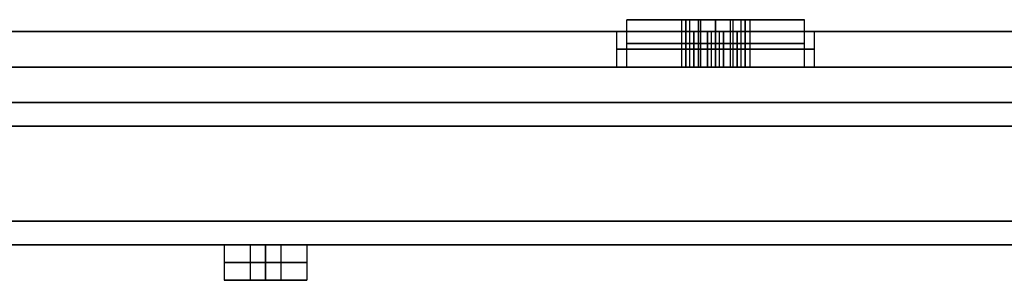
# Model space of a CAD drawing. Header units: centimetres. Extents: x -20 to 20, y -0.1 to 5.7.
# Tile 4 of 11: x -11.7 to -7.5, y -0.1 to 1. Entities that reach past the tile are written whole.
import ezdxf

# ---------------------------------------------------------------- set-up
doc = ezdxf.new("R2010")
doc.units = ezdxf.units.CM
doc.layers.add('Default', color=7, linetype='Continuous', true_color=0x000000)

msp = doc.modelspace()

# ---------------------------------------------------------------- linework, layer by layer
at = {"layer": 'Default'}
for p, q in [((-9.125, 0.75, 8.75), (-9.125, 0.95, 8.75)), ((-8.8943, 0.95, 8.75), (-9.125, 0.95, 8.75)), ((-9.125, 0.75, -8.75), (-9.125, 0.95, -8.75)), ((-8.875, 0.95, -8.75), (-9.125, 0.95, -8.75)), ((-9.125, 0.75, -2.9167), (-9.125, 0.95, -2.9167)), ((-8.875, 0.95, -2.9167), (-9.125, 0.95, -2.9167)), ((-9.125, 0.75, 2.9167), (-9.125, 0.95, 2.9167)), ((-8.875, 0.95, 2.9167), (-9.125, 0.95, 2.9167)), ((-8.875, 0.75, -8.75), (-8.875, 0.95, -8.75)), ((-8.875, 0.75, -2.9167), (-8.875, 0.95, -2.9167)), ((-8.875, 0.75, 2.9167), (-8.875, 0.95, 2.9167)), ((-8.8583, 0.9, 8.8125), (-8.8583, 0.95, 8.8125)), ((-8.8583, 0.9, 8.6875), (-8.8583, 0.95, 8.6875)), ((-8.8125, 0.75, -8.6417), (-8.8125, 0.95, -8.6417)), ((-8.8125, 0.75, -8.8583), (-8.8125, 0.95, -8.8583)), ((-8.8125, 0.75, -2.8084), (-8.8125, 0.95, -2.8084)), ((-8.8125, 0.75, -3.0249), (-8.8125, 0.95, -3.0249)), ((-8.8125, 0.75, 3.0249), (-8.8125, 0.95, 3.0249)), ((-8.8125, 0.75, 2.8084), (-8.8125, 0.95, 2.8084)), ((-8.75, 0.95, 9.125), (-8.75, 0.95, 8.875)), ((-8.75, 0.95, 8.625), (-8.75, 0.95, 8.375)), ((-8.75, 0.9, 8.625), (-8.75, 0.95, 8.625)), ((-8.75, 0.9, 8.875), (-8.75, 0.95, 8.875)), ((-8.75, 0.95, -8.375), (-8.75, 0.95, -8.6057)), ((-8.75, 0.95, -8.8943), (-8.75, 0.95, -9.125)), ((-8.75, 0.95, -2.5417), (-8.75, 0.95, -2.7723)), ((-8.75, 0.95, -3.061), (-8.75, 0.95, -3.2917)), ((-8.75, 0.95, 3.2917), (-8.75, 0.95, 3.061)), ((-8.75, 0.95, 2.7723), (-8.75, 0.95, 2.5417)), ((-8.6875, 0.75, -8.6417), (-8.6875, 0.95, -8.6417)), ((-8.6875, 0.75, -8.8583), (-8.6875, 0.95, -8.8583)), ((-8.6875, 0.75, -2.8084), (-8.6875, 0.95, -2.8084)), ((-8.6875, 0.75, -3.0249), (-8.6875, 0.95, -3.0249)), ((-8.6875, 0.75, 3.0249), (-8.6875, 0.95, 3.0249)), ((-8.6875, 0.75, 2.8084), (-8.6875, 0.95, 2.8084)), ((-8.6417, 0.9, 8.6875), (-8.6417, 0.95, 8.6875)), ((-8.6417, 0.9, 8.8125), (-8.6417, 0.95, 8.8125)), ((-8.375, 0.95, -8.75), (-8.625, 0.95, -8.75)), ((-8.625, 0.75, -8.75), (-8.625, 0.95, -8.75)), ((-8.375, 0.95, -2.9167), (-8.625, 0.95, -2.9167)), ((-8.625, 0.75, -2.9167), (-8.625, 0.95, -2.9167)), ((-8.375, 0.95, 2.9167), (-8.625, 0.95, 2.9167)), ((-8.625, 0.75, 2.9167), (-8.625, 0.95, 2.9167)), ((-8.375, 0.95, 8.75), (-8.6057, 0.95, 8.75)), ((-8.375, 0.75, 8.75), (-8.375, 0.95, 8.75)), ((-8.375, 0.75, -8.75), (-8.375, 0.95, -8.75)), ((-8.375, 0.75, -2.9167), (-8.375, 0.95, -2.9167)), ((-8.375, 0.75, 2.9167), (-8.375, 0.95, 2.9167)), ((-18.575, 0.9), (-1.6, 0.9)), ((-9.1675, 0.75, 8.75), (-9.1675, 0.9, 8.75)), ((-9.1675, 0.75, -8.75), (-9.1675, 0.9, -8.75)), ((-9.1675, 0.75, -2.9167), (-9.1675, 0.9, -2.9167)), ((-9.1675, 0.75, 2.9167), (-9.1675, 0.9, 2.9167)), ((-8.8583, 0.9, 8.6875), (-8.875, 0.9, 8.6875)), ((-8.8583, 0.9, 8.8125), (-8.875, 0.9, 8.8125)), ((-8.875, 0.75, 8.6972), (-8.875, 0.9, 8.6972)), ((-8.875, 0.75, 8.8028), (-8.875, 0.9, 8.8028)), ((-8.8583, 0.75, 8.6682), (-8.8583, 0.9, 8.6682)), ((-8.8583, 0.9, 8.6682), (-8.8583, 0.9, 8.6875)), ((-8.8583, 0.9, 8.8125), (-8.8583, 0.9, 8.8318)), ((-8.8583, 0.75, 8.8318), (-8.8583, 0.9, 8.8318)), ((-8.7667, 0.75, 8.6153), (-8.7667, 0.9, 8.6153)), ((-8.7333, 0.9, 8.6153), (-8.7667, 0.9, 8.6153)), ((-8.7333, 0.9, 8.8847), (-8.7667, 0.9, 8.8847)), ((-8.7667, 0.75, 8.8847), (-8.7667, 0.9, 8.8847)), ((-8.75, 0.9, 8.6057), (-8.75, 0.9, 8.625)), ((-8.75, 0.9, 8.875), (-8.75, 0.9, 8.8943)), ((-8.7333, 0.75, 8.6153), (-8.7333, 0.9, 8.6153)), ((-8.7333, 0.75, 8.8847), (-8.7333, 0.9, 8.8847)), ((-8.625, 0.9, 8.8125), (-8.6417, 0.9, 8.8125)), ((-8.6417, 0.9, 8.8125), (-8.6417, 0.9, 8.8318)), ((-8.625, 0.9, 8.6875), (-8.6417, 0.9, 8.6875)), ((-8.6417, 0.9, 8.6682), (-8.6417, 0.9, 8.6875)), ((-8.6417, 0.75, 8.6682), (-8.6417, 0.9, 8.6682)), ((-8.6417, 0.75, 8.8318), (-8.6417, 0.9, 8.8318)), ((-8.625, 0.75, 8.8028), (-8.625, 0.9, 8.8028)), ((-8.625, 0.75, 8.6972), (-8.625, 0.9, 8.6972)), ((-8.3325, 0.75, 8.75), (-8.3325, 0.9, 8.75)), ((-8.3325, 0.75, -8.75), (-8.3325, 0.9, -8.75)), ((-8.3325, 0.75, -2.9167), (-8.3325, 0.9, -2.9167)), ((-8.3325, 0.75, 2.9167), (-8.3325, 0.9, 2.9167)), ((-8.8943, 0.85, 8.75), (-8.875, 0.85, 8.7835)), ((-8.875, 0.85, 8.7165), (-8.8943, 0.85, 8.75)), ((-8.875, 0.85, -8.6778), (-8.75, 0.85, -8.6057)), ((-8.875, 0.85, -8.8222), (-8.875, 0.85, -8.6778)), ((-8.75, 0.85, -8.8943), (-8.875, 0.85, -8.8222)), ((-8.875, 0.85, -2.8445), (-8.75, 0.85, -2.7723)), ((-8.875, 0.85, -2.9888), (-8.875, 0.85, -2.8445)), ((-8.75, 0.85, -3.061), (-8.875, 0.85, -2.9888)), ((-8.875, 0.85, 2.9888), (-8.75, 0.85, 3.061)), ((-8.875, 0.85, 2.8445), (-8.875, 0.85, 2.9888)), ((-8.75, 0.85, 2.7723), (-8.875, 0.85, 2.8445)), ((-8.8415, 0.85, 8.8415), (-8.8222, 0.85, 8.875)), ((-8.8222, 0.85, 8.625), (-8.8415, 0.85, 8.6585)), ((-8.7835, 0.85, 8.625), (-8.8222, 0.85, 8.625)), ((-8.8222, 0.85, 8.875), (-8.7835, 0.85, 8.875)), ((-8.75, 0.85, -8.6057), (-8.625, 0.85, -8.6778)), ((-8.625, 0.85, -8.8222), (-8.75, 0.85, -8.8943)), ((-8.75, 0.85, -2.7723), (-8.625, 0.85, -2.8445)), ((-8.625, 0.85, -2.9888), (-8.75, 0.85, -3.061)), ((-8.75, 0.85, 3.061), (-8.625, 0.85, 2.9888)), ((-8.625, 0.85, 2.8445), (-8.75, 0.85, 2.7723)), ((-8.6778, 0.85, 8.625), (-8.7165, 0.85, 8.625)), ((-8.7165, 0.85, 8.875), (-8.6778, 0.85, 8.875)), ((-8.6585, 0.85, 8.6585), (-8.6778, 0.85, 8.625)), ((-8.6778, 0.85, 8.875), (-8.6585, 0.85, 8.8415)), ((-8.6057, 0.85, 8.75), (-8.625, 0.85, 8.7165)), ((-8.625, 0.85, 8.7835), (-8.6057, 0.85, 8.75)), ((-8.625, 0.85, -8.6778), (-8.625, 0.85, -8.8222)), ((-8.625, 0.85, -2.8445), (-8.625, 0.85, -2.9888)), ((-8.625, 0.85, 2.9888), (-8.625, 0.85, 2.8445)), ((-8.8415, 0.825, 8.6585), (-8.875, 0.825, 8.6778)), ((-8.875, 0.825, 8.8222), (-8.8415, 0.825, 8.8415)), ((-8.875, 0.825, 8.6778), (-8.875, 0.825, 8.7165)), ((-8.875, 0.825, 8.7835), (-8.875, 0.825, 8.8222)), ((-8.75, 0.825, 8.6057), (-8.7835, 0.825, 8.625)), ((-8.7835, 0.825, 8.875), (-8.75, 0.825, 8.8943)), ((-8.7165, 0.825, 8.625), (-8.75, 0.825, 8.6057)), ((-8.75, 0.825, 8.8943), (-8.7165, 0.825, 8.875)), ((-8.625, 0.825, 8.6778), (-8.6585, 0.825, 8.6585)), ((-8.6585, 0.825, 8.8415), (-8.625, 0.825, 8.8222)), ((-8.625, 0.825, 8.8222), (-8.625, 0.825, 8.7835)), ((-8.625, 0.825, 8.7165), (-8.625, 0.825, 8.6778)), ((19.83, 0.75, -19.83), (-19.83, 0.75, -19.83)), ((-19.83, 0.75, 19.83), (19.83, 0.75, 19.83)), ((19.75, 0.75, 19.75), (-19.75, 0.75, 19.75)), ((-19.75, 0.75, -19.75), (19.75, 0.75, -19.75)), ((-9.125, 0.75, 8.75), (-9.1675, 0.75, 8.75)), ((-9.125, 0.75, -8.75), (-9.1675, 0.75, -8.75)), ((-9.125, 0.75, -2.9167), (-9.1675, 0.75, -2.9167)), ((-9.125, 0.75, 2.9167), (-9.1675, 0.75, 2.9167)), ((-8.6057, 0.75, 8.75), (-8.8943, 0.75, 8.75)), ((-8.625, 0.75, -8.75), (-8.875, 0.75, -8.75)), ((-8.625, 0.75, -2.9167), (-8.875, 0.75, -2.9167)), ((-8.625, 0.75, 2.9167), (-8.875, 0.75, 2.9167)), ((-8.75, 0.75, 9.1675), (-8.75, 0.75, 9.125)), ((-8.75, 0.75, 8.375), (-8.75, 0.75, 8.3325)), ((-8.75, 0.75, 8.8943), (-8.75, 0.75, 8.6057)), ((-8.75, 0.75, -8.3325), (-8.75, 0.75, -8.375)), ((-8.75, 0.75, -9.125), (-8.75, 0.75, -9.1675)), ((-8.75, 0.75, -8.6057), (-8.75, 0.75, -8.8943)), ((-8.75, 0.75, -2.4992), (-8.75, 0.75, -2.5417)), ((-8.75, 0.75, -3.2917), (-8.75, 0.75, -3.3342)), ((-8.75, 0.75, -2.7723), (-8.75, 0.75, -3.061)), ((-8.75, 0.75, 3.3342), (-8.75, 0.75, 3.2917)), ((-8.75, 0.75, 2.5417), (-8.75, 0.75, 2.4992)), ((-8.75, 0.75, 3.061), (-8.75, 0.75, 2.7723)), ((-8.3325, 0.75, 8.75), (-8.375, 0.75, 8.75)), ((-8.3325, 0.75, -8.75), (-8.375, 0.75, -8.75)), ((-8.3325, 0.75, -2.9167), (-8.375, 0.75, -2.9167)), ((-8.3325, 0.75, 2.9167), (-8.375, 0.75, 2.9167)), ((-19.9, 0.5, 20), (19.9, 0.5, 20)), ((19.9, 0.5, -20), (-19.9, 0.5, -20)), ((-14.025, 0), (-10.825, 0)), ((-10.825, 0, 17.75), (-10.825, -0.15, 17.75)), ((-10.825, 0, 14.2), (-10.825, -0.15, 14.2)), ((-10.825, 0, 10.65), (-10.825, -0.15, 10.65)), ((-10.825, 0, 7.1), (-10.825, -0.15, 7.1)), ((-10.825, 0, 3.55), (-10.825, -0.15, 3.55)), ((-10.825, 0), (-10.825, -0.15)), ((-10.825, 0, -3.55), (-10.825, -0.15, -3.55)), ((-10.825, 0, -7.1), (-10.825, -0.15, -7.1)), ((-10.825, 0, -10.65), (-10.825, -0.15, -10.65)), ((-10.825, 0, -14.2), (-10.825, -0.15, -14.2)), ((-10.825, 0, -17.75), (-10.825, -0.15, -17.75)), ((-10.715, 0, 17.75), (-10.585, 0, 17.75)), ((-10.715, 0, 14.2), (-10.585, 0, 14.2)), ((-10.715, 0, 10.65), (-10.585, 0, 10.65)), ((-10.715, 0, 7.1), (-10.585, 0, 7.1)), ((-10.715, 0, 3.55), (-10.585, 0, 3.55)), ((-10.715, 0), (-10.585, 0)), ((-10.715, 0, -3.55), (-10.585, 0, -3.55)), ((-10.715, 0, -7.1), (-10.585, 0, -7.1)), ((-10.715, 0, -10.65), (-10.585, 0, -10.65)), ((-10.715, 0, -14.2), (-10.585, 0, -14.2)), ((-10.715, 0, -17.75), (-10.585, 0, -17.75)), ((-10.715, 0, 17.75), (-10.715, -0.15, 17.75)), ((-10.715, 0, 14.2), (-10.715, -0.15, 14.2)), ((-10.715, 0, 10.65), (-10.715, -0.15, 10.65)), ((-10.715, 0, 7.1), (-10.715, -0.15, 7.1)), ((-10.715, 0, 3.55), (-10.715, -0.15, 3.55)), ((-10.715, 0), (-10.715, -0.15)), ((-10.715, 0, -3.55), (-10.715, -0.15, -3.55)), ((-10.715, 0, -7.1), (-10.715, -0.15, -7.1)), ((-10.715, 0, -10.65), (-10.715, -0.15, -10.65)), ((-10.715, 0, -14.2), (-10.715, -0.15, -14.2)), ((-10.715, 0, -17.75), (-10.715, -0.15, -17.75)), ((-10.65, 0, 17.815), (-10.65, 0, 17.685)), ((-10.65, 0, 14.265), (-10.65, 0, 14.135)), ((-10.65, 0, 10.715), (-10.65, 0, 10.585)), ((-10.65, 0, 7.165), (-10.65, 0, 7.035)), ((-10.65, 0, 3.615), (-10.65, 0, 3.485)), ((-10.65, 0, 0.065), (-10.65, 0, -0.065)), ((-10.65, 0, -3.485), (-10.65, 0, -3.615)), ((-10.65, 0, -7.035), (-10.65, 0, -7.165)), ((-10.65, 0, -10.585), (-10.65, 0, -10.715)), ((-10.65, 0, -14.135), (-10.65, 0, -14.265)), ((-10.65, 0, -17.685), (-10.65, 0, -17.815)), ((-10.585, 0, 17.75), (-10.585, -0.15, 17.75)), ((-10.585, 0, 14.2), (-10.585, -0.15, 14.2)), ((-10.585, 0, 10.65), (-10.585, -0.15, 10.65)), ((-10.585, 0, 7.1), (-10.585, -0.15, 7.1)), ((-10.585, 0, 3.55), (-10.585, -0.15, 3.55)), ((-10.585, 0), (-10.585, -0.15)), ((-10.585, 0, -3.55), (-10.585, -0.15, -3.55)), ((-10.585, 0, -7.1), (-10.585, -0.15, -7.1)), ((-10.585, 0, -10.65), (-10.585, -0.15, -10.65)), ((-10.585, 0, -14.2), (-10.585, -0.15, -14.2)), ((-10.585, 0, -17.75), (-10.585, -0.15, -17.75)), ((-10.475, 0), (-7.275, 0)), ((-10.475, 0, 17.75), (-10.475, -0.15, 17.75)), ((-10.475, 0, 14.2), (-10.475, -0.15, 14.2)), ((-10.475, 0, 10.65), (-10.475, -0.15, 10.65)), ((-10.475, 0, 7.1), (-10.475, -0.15, 7.1)), ((-10.475, 0, 3.55), (-10.475, -0.15, 3.55)), ((-10.475, 0), (-10.475, -0.15)), ((-10.475, 0, -3.55), (-10.475, -0.15, -3.55)), ((-10.475, 0, -7.1), (-10.475, -0.15, -7.1)), ((-10.475, 0, -10.65), (-10.475, -0.15, -10.65)), ((-10.475, 0, -14.2), (-10.475, -0.15, -14.2)), ((-10.475, 0, -17.75), (-10.475, -0.15, -17.75)), ((-10.825, -0.15, 17.75), (-10.715, -0.15, 17.75)), ((-10.825, -0.15, 14.2), (-10.715, -0.15, 14.2)), ((-10.825, -0.15, 10.65), (-10.715, -0.15, 10.65)), ((-10.825, -0.15, 7.1), (-10.715, -0.15, 7.1)), ((-10.825, -0.15, 3.55), (-10.715, -0.15, 3.55)), ((-10.825, -0.15), (-10.715, -0.15)), ((-10.825, -0.15, -3.55), (-10.715, -0.15, -3.55)), ((-10.825, -0.15, -7.1), (-10.715, -0.15, -7.1)), ((-10.825, -0.15, -10.65), (-10.715, -0.15, -10.65)), ((-10.825, -0.15, -14.2), (-10.715, -0.15, -14.2)), ((-10.825, -0.15, -17.75), (-10.715, -0.15, -17.75)), ((-10.65, -0.15, 17.925), (-10.65, -0.15, 17.815)), ((-10.65, -0.15, 17.685), (-10.65, -0.15, 17.575)), ((-10.65, -0.15, 14.375), (-10.65, -0.15, 14.265)), ((-10.65, -0.15, 14.135), (-10.65, -0.15, 14.025)), ((-10.65, -0.15, 10.825), (-10.65, -0.15, 10.715)), ((-10.65, -0.15, 10.585), (-10.65, -0.15, 10.475)), ((-10.65, -0.15, 7.275), (-10.65, -0.15, 7.165)), ((-10.65, -0.15, 7.035), (-10.65, -0.15, 6.925)), ((-10.65, -0.15, 3.725), (-10.65, -0.15, 3.615)), ((-10.65, -0.15, 3.485), (-10.65, -0.15, 3.375)), ((-10.65, -0.15, 0.175), (-10.65, -0.15, 0.065)), ((-10.65, -0.15, -0.065), (-10.65, -0.15, -0.175)), ((-10.65, -0.15, -3.375), (-10.65, -0.15, -3.485)), ((-10.65, -0.15, -3.615), (-10.65, -0.15, -3.725)), ((-10.65, -0.15, -6.925), (-10.65, -0.15, -7.035)), ((-10.65, -0.15, -7.165), (-10.65, -0.15, -7.275)), ((-10.65, -0.15, -10.475), (-10.65, -0.15, -10.585)), ((-10.65, -0.15, -10.715), (-10.65, -0.15, -10.825)), ((-10.65, -0.15, -14.025), (-10.65, -0.15, -14.135)), ((-10.65, -0.15, -14.265), (-10.65, -0.15, -14.375)), ((-10.65, -0.15, -17.575), (-10.65, -0.15, -17.685)), ((-10.65, -0.15, -17.815), (-10.65, -0.15, -17.925)), ((-10.585, -0.15, 17.75), (-10.475, -0.15, 17.75)), ((-10.585, -0.15, 14.2), (-10.475, -0.15, 14.2)), ((-10.585, -0.15, 10.65), (-10.475, -0.15, 10.65)), ((-10.585, -0.15, 7.1), (-10.475, -0.15, 7.1)), ((-10.585, -0.15, 3.55), (-10.475, -0.15, 3.55)), ((-10.585, -0.15), (-10.475, -0.15)), ((-10.585, -0.15, -3.55), (-10.475, -0.15, -3.55)), ((-10.585, -0.15, -7.1), (-10.475, -0.15, -7.1)), ((-10.585, -0.15, -10.65), (-10.475, -0.15, -10.65)), ((-10.585, -0.15, -14.2), (-10.475, -0.15, -14.2)), ((-10.585, -0.15, -17.75), (-10.475, -0.15, -17.75))]:
    msp.add_line(p, q, dxfattribs=at)
at = {"layer": 'Default', "extrusion": (0, -1, 0)}
for centre, radius, start, end in [((-8.75, 8.75, -0.95), 0.375, 90, 270), ((-8.75, -8.75, -0.95), 0.375, 90, 270), ((-8.75, -2.9167, -0.95), 0.375, 90, 270), ((-8.75, 2.9167, -0.95), 0.375, 90, 270), ((-8.75, 8.75, -0.95), 0.375, 270, 90), ((-8.75, -8.75, -0.95), 0.375, 270, 90), ((-8.75, -2.9167, -0.95), 0.375, 270, 90), ((-8.75, 2.9167, -0.95), 0.375, 270, 90), ((-8.75, 8.75, -0.9), 0.4175, 90, 270), ((-8.75, -8.75, -0.9), 0.4175, 90, 270), ((-8.75, -2.9167, -0.9), 0.4175, 90, 270), ((-8.75, 2.9167, -0.9), 0.4175, 90, 270), ((-8.75, 8.75, -0.9), 0.4175, 270, 90), ((-8.75, -8.75, -0.9), 0.4175, 270, 90), ((-8.75, -2.9167, -0.9), 0.4175, 270, 90), ((-8.75, 2.9167, -0.9), 0.4175, 270, 90), ((-8.75, 8.75, -0.75), 0.375, 90, 270), ((-8.75, -8.75, -0.75), 0.375, 90, 270), ((-8.75, -2.9167, -0.75), 0.375, 90, 270), ((-8.75, 2.9167, -0.75), 0.375, 90, 270), ((-8.75, 8.75, -0.75), 0.375, 270, 90), ((-8.75, -8.75, -0.75), 0.375, 270, 90), ((-8.75, -2.9167, -0.75), 0.375, 270, 90), ((-8.75, 2.9167, -0.75), 0.375, 270, 90), ((-10.65, 17.75), 0.175, 90, 270), ((-10.65, 14.2), 0.175, 90, 270), ((-10.65, 10.65), 0.175, 90, 270), ((-10.65, 7.1), 0.175, 90, 270), ((-10.65, 3.55), 0.175, 90, 270), ((-10.65, 0), 0.175, 90, 270), ((-10.65, -3.55), 0.175, 90, 270), ((-10.65, -7.1), 0.175, 90, 270), ((-10.65, -10.65), 0.175, 90, 270), ((-10.65, -14.2), 0.175, 90, 270), ((-10.65, -17.75), 0.175, 90, 270), ((-10.65, 17.75), 0.175, 270, 90), ((-10.65, 14.2), 0.175, 270, 90), ((-10.65, 10.65), 0.175, 270, 90), ((-10.65, 7.1), 0.175, 270, 90), ((-10.65, 3.55), 0.175, 270, 90), ((-10.65, 0), 0.175, 270, 90), ((-10.65, -3.55), 0.175, 270, 90), ((-10.65, -7.1), 0.175, 270, 90), ((-10.65, -10.65), 0.175, 270, 90), ((-10.65, -14.2), 0.175, 270, 90), ((-10.65, -17.75), 0.175, 270, 90), ((-10.65, 17.75, 0.075), 0.175, 90, 270), ((-10.65, 14.2, 0.075), 0.175, 90, 270), ((-10.65, 10.65, 0.075), 0.175, 90, 270), ((-10.65, 7.1, 0.075), 0.175, 90, 270), ((-10.65, 3.55, 0.075), 0.175, 90, 270), ((-10.65, 0, 0.075), 0.175, 90, 270), ((-10.65, -3.55, 0.075), 0.175, 90, 270), ((-10.65, -7.1, 0.075), 0.175, 90, 270), ((-10.65, -10.65, 0.075), 0.175, 90, 270), ((-10.65, -14.2, 0.075), 0.175, 90, 270), ((-10.65, -17.75, 0.075), 0.175, 90, 270), ((-10.65, 17.75, 0.075), 0.065, 90, 270), ((-10.65, 14.2, 0.075), 0.065, 90, 270), ((-10.65, 10.65, 0.075), 0.065, 90, 270), ((-10.65, 7.1, 0.075), 0.065, 90, 270), ((-10.65, 3.55, 0.075), 0.065, 90, 270), ((-10.65, 0, 0.075), 0.065, 90, 270), ((-10.65, -3.55, 0.075), 0.065, 90, 270), ((-10.65, -7.1, 0.075), 0.065, 90, 270), ((-10.65, -10.65, 0.075), 0.065, 90, 270), ((-10.65, -14.2, 0.075), 0.065, 90, 270), ((-10.65, -17.75, 0.075), 0.065, 90, 270), ((-10.65, 17.75, 0.075), 0.175, 270, 90), ((-10.65, 17.75, 0.075), 0.065, 270, 90), ((-10.65, 14.2, 0.075), 0.175, 270, 90), ((-10.65, 14.2, 0.075), 0.065, 270, 90), ((-10.65, 10.65, 0.075), 0.175, 270, 90), ((-10.65, 10.65, 0.075), 0.065, 270, 90), ((-10.65, 7.1, 0.075), 0.175, 270, 90), ((-10.65, 7.1, 0.075), 0.065, 270, 90), ((-10.65, 3.55, 0.075), 0.175, 270, 90), ((-10.65, 3.55, 0.075), 0.065, 270, 90), ((-10.65, 0, 0.075), 0.175, 270, 90), ((-10.65, 0, 0.075), 0.065, 270, 90), ((-10.65, -3.55, 0.075), 0.175, 270, 90), ((-10.65, -3.55, 0.075), 0.065, 270, 90), ((-10.65, -7.1, 0.075), 0.175, 270, 90), ((-10.65, -7.1, 0.075), 0.065, 270, 90), ((-10.65, -10.65, 0.075), 0.175, 270, 90), ((-10.65, -10.65, 0.075), 0.065, 270, 90), ((-10.65, -14.2, 0.075), 0.175, 270, 90), ((-10.65, -14.2, 0.075), 0.065, 270, 90), ((-10.65, -17.75, 0.075), 0.175, 270, 90), ((-10.65, -17.75, 0.075), 0.065, 270, 90)]:
    msp.add_arc(centre, radius, start, end, dxfattribs=at)
at = {"layer": 'Default', "extrusion": (0, 1, 0)}
for centre, radius, start, end in [((8.75, 8.75, 0.85), 0.375, 270, 90), ((8.75, -8.75, 0.85), 0.375, 270, 90), ((8.75, -2.9167, 0.85), 0.375, 270, 90), ((8.75, 2.9167, 0.85), 0.375, 270, 90), ((8.75, 8.75, 0.85), 0.375, 90, 270), ((8.75, -8.75, 0.85), 0.375, 90, 270), ((8.75, -2.9167, 0.85), 0.375, 90, 270), ((8.75, 2.9167, 0.85), 0.375, 90, 270), ((8.75, 8.75, 0.825), 0.4175, 270, 90), ((8.75, -8.75, 0.825), 0.4175, 270, 90), ((8.75, -2.9167, 0.825), 0.4175, 270, 90), ((8.75, 2.9167, 0.825), 0.4175, 270, 90), ((8.75, 8.75, 0.825), 0.4175, 90, 270), ((8.75, -8.75, 0.825), 0.4175, 90, 270), ((8.75, -2.9167, 0.825), 0.4175, 90, 270), ((8.75, 2.9167, 0.825), 0.4175, 90, 270), ((8.75, 8.75, 0.75), 0.4175, 270, 90), ((8.75, -8.75, 0.75), 0.4175, 270, 90), ((8.75, -2.9167, 0.75), 0.4175, 270, 90), ((8.75, 2.9167, 0.75), 0.4175, 270, 90), ((8.75, 8.75, 0.75), 0.4175, 90, 270), ((8.75, -8.75, 0.75), 0.4175, 90, 270), ((8.75, -2.9167, 0.75), 0.4175, 90, 270), ((8.75, 2.9167, 0.75), 0.4175, 90, 270), ((10.65, 17.75), 0.065, 270, 90), ((10.65, 14.2), 0.065, 270, 90), ((10.65, 10.65), 0.065, 270, 90), ((10.65, 7.1), 0.065, 270, 90), ((10.65, 3.55), 0.065, 270, 90), ((10.65, 0), 0.065, 270, 90), ((10.65, -3.55), 0.065, 270, 90), ((10.65, -7.1), 0.065, 270, 90), ((10.65, -10.65), 0.065, 270, 90), ((10.65, -14.2), 0.065, 270, 90), ((10.65, -17.75), 0.065, 270, 90), ((10.65, 17.75), 0.065, 90, 270), ((10.65, 14.2), 0.065, 90, 270), ((10.65, 10.65), 0.065, 90, 270), ((10.65, 7.1), 0.065, 90, 270), ((10.65, 3.55), 0.065, 90, 270), ((10.65, 0), 0.065, 90, 270), ((10.65, -3.55), 0.065, 90, 270), ((10.65, -7.1), 0.065, 90, 270), ((10.65, -10.65), 0.065, 90, 270), ((10.65, -14.2), 0.065, 90, 270), ((10.65, -17.75), 0.065, 90, 270), ((10.65, 17.75, -0.15), 0.175, 270, 90), ((10.65, 14.2, -0.15), 0.175, 270, 90), ((10.65, 10.65, -0.15), 0.175, 270, 90), ((10.65, 7.1, -0.15), 0.175, 270, 90), ((10.65, 3.55, -0.15), 0.175, 270, 90), ((10.65, 0, -0.15), 0.175, 270, 90), ((10.65, -3.55, -0.15), 0.175, 270, 90), ((10.65, -7.1, -0.15), 0.175, 270, 90), ((10.65, -10.65, -0.15), 0.175, 270, 90), ((10.65, -14.2, -0.15), 0.175, 270, 90), ((10.65, -17.75, -0.15), 0.175, 270, 90), ((10.65, 17.75, -0.15), 0.065, 270, 90), ((10.65, 14.2, -0.15), 0.065, 270, 90), ((10.65, 10.65, -0.15), 0.065, 270, 90), ((10.65, 7.1, -0.15), 0.065, 270, 90), ((10.65, 3.55, -0.15), 0.065, 270, 90), ((10.65, 0, -0.15), 0.065, 270, 90), ((10.65, -3.55, -0.15), 0.065, 270, 90), ((10.65, -7.1, -0.15), 0.065, 270, 90), ((10.65, -10.65, -0.15), 0.065, 270, 90), ((10.65, -14.2, -0.15), 0.065, 270, 90), ((10.65, -17.75, -0.15), 0.065, 270, 90), ((10.65, 17.75, -0.15), 0.175, 90, 270), ((10.65, 17.75, -0.15), 0.065, 90, 270), ((10.65, 14.2, -0.15), 0.175, 90, 270), ((10.65, 14.2, -0.15), 0.065, 90, 270), ((10.65, 10.65, -0.15), 0.175, 90, 270), ((10.65, 10.65, -0.15), 0.065, 90, 270), ((10.65, 7.1, -0.15), 0.175, 90, 270), ((10.65, 7.1, -0.15), 0.065, 90, 270), ((10.65, 3.55, -0.15), 0.175, 90, 270), ((10.65, 3.55, -0.15), 0.065, 90, 270), ((10.65, 0, -0.15), 0.175, 90, 270), ((10.65, 0, -0.15), 0.065, 90, 270), ((10.65, -3.55, -0.15), 0.175, 90, 270), ((10.65, -3.55, -0.15), 0.065, 90, 270), ((10.65, -7.1, -0.15), 0.175, 90, 270), ((10.65, -7.1, -0.15), 0.065, 90, 270), ((10.65, -10.65, -0.15), 0.175, 90, 270), ((10.65, -10.65, -0.15), 0.065, 90, 270), ((10.65, -14.2, -0.15), 0.175, 90, 270), ((10.65, -14.2, -0.15), 0.065, 90, 270), ((10.65, -17.75, -0.15), 0.175, 90, 270), ((10.65, -17.75, -0.15), 0.065, 90, 270)]:
    msp.add_arc(centre, radius, start, end, dxfattribs=at)
at = {"layer": 'Default'}
for points in [[(-8.8943, 0.95, 8.75), (-8.8943, 0.85, 8.75), (-8.8943, 0.75, 8.75)], [(-8.8222, 0.95, 8.875), (-8.8583, 0.95, 8.8125), (-8.8943, 0.95, 8.75)], [(-8.8943, 0.95, 8.75), (-8.8583, 0.95, 8.6875), (-8.8222, 0.95, 8.625)], [(-8.875, 0.95, -8.6778), (-8.875, 0.95, -8.75), (-8.875, 0.95, -8.8222)], [(-8.875, 0.95, -8.6778), (-8.875, 0.85, -8.6778), (-8.875, 0.75, -8.6778)], [(-8.75, 0.95, -8.6057), (-8.8125, 0.95, -8.6417), (-8.875, 0.95, -8.6778)], [(-8.875, 0.95, -8.8222), (-8.875, 0.85, -8.8222), (-8.875, 0.75, -8.8222)], [(-8.875, 0.95, -8.8222), (-8.8125, 0.95, -8.8583), (-8.75, 0.95, -8.8943)], [(-8.875, 0.95, -2.8445), (-8.875, 0.95, -2.9167), (-8.875, 0.95, -2.9888)], [(-8.875, 0.95, -2.8445), (-8.875, 0.85, -2.8445), (-8.875, 0.75, -2.8445)], [(-8.75, 0.95, -2.7723), (-8.8125, 0.95, -2.8084), (-8.875, 0.95, -2.8445)], [(-8.875, 0.95, -2.9888), (-8.875, 0.85, -2.9888), (-8.875, 0.75, -2.9888)], [(-8.875, 0.95, -2.9888), (-8.8125, 0.95, -3.0249), (-8.75, 0.95, -3.061)], [(-8.875, 0.95, 2.9888), (-8.875, 0.95, 2.9167), (-8.875, 0.95, 2.8445)], [(-8.875, 0.95, 2.9888), (-8.875, 0.85, 2.9888), (-8.875, 0.75, 2.9888)], [(-8.75, 0.95, 3.061), (-8.8125, 0.95, 3.0249), (-8.875, 0.95, 2.9888)], [(-8.875, 0.95, 2.8445), (-8.875, 0.85, 2.8445), (-8.875, 0.75, 2.8445)], [(-8.875, 0.95, 2.8445), (-8.8125, 0.95, 2.8084), (-8.75, 0.95, 2.7723)], [(-8.8222, 0.95, 8.625), (-8.75, 0.95, 8.625), (-8.6778, 0.95, 8.625)], [(-8.6778, 0.95, 8.875), (-8.75, 0.95, 8.875), (-8.8222, 0.95, 8.875)], [(-8.8222, 0.75, 8.625), (-8.8222, 0.85, 8.625), (-8.8222, 0.95, 8.625)], [(-8.8222, 0.95, 8.875), (-8.8222, 0.85, 8.875), (-8.8222, 0.75, 8.875)], [(-8.75, 0.75, 8.375), (-8.75, 0.85, 8.375), (-8.75, 0.95, 8.375)], [(-8.75, 0.95, 9.125), (-8.75, 0.85, 9.125), (-8.75, 0.75, 9.125)], [(-8.75, 0.75, -9.125), (-8.75, 0.85, -9.125), (-8.75, 0.95, -9.125)], [(-8.75, 0.95, -8.375), (-8.75, 0.85, -8.375), (-8.75, 0.75, -8.375)], [(-8.625, 0.95, -8.6778), (-8.6875, 0.95, -8.6417), (-8.75, 0.95, -8.6057)], [(-8.75, 0.95, -8.6057), (-8.75, 0.85, -8.6057), (-8.75, 0.75, -8.6057)], [(-8.75, 0.95, -8.8943), (-8.75, 0.85, -8.8943), (-8.75, 0.75, -8.8943)], [(-8.75, 0.95, -8.8943), (-8.6875, 0.95, -8.8583), (-8.625, 0.95, -8.8222)], [(-8.75, 0.75, -3.2917), (-8.75, 0.85, -3.2917), (-8.75, 0.95, -3.2917)], [(-8.75, 0.95, -2.5417), (-8.75, 0.85, -2.5417), (-8.75, 0.75, -2.5417)], [(-8.625, 0.95, -2.8445), (-8.6875, 0.95, -2.8084), (-8.75, 0.95, -2.7723)], [(-8.75, 0.95, -2.7723), (-8.75, 0.85, -2.7723), (-8.75, 0.75, -2.7723)], [(-8.75, 0.95, -3.061), (-8.75, 0.85, -3.061), (-8.75, 0.75, -3.061)], [(-8.75, 0.95, -3.061), (-8.6875, 0.95, -3.0249), (-8.625, 0.95, -2.9888)], [(-8.75, 0.75, 2.5417), (-8.75, 0.85, 2.5417), (-8.75, 0.95, 2.5417)], [(-8.75, 0.95, 3.2917), (-8.75, 0.85, 3.2917), (-8.75, 0.75, 3.2917)], [(-8.625, 0.95, 2.9888), (-8.6875, 0.95, 3.0249), (-8.75, 0.95, 3.061)], [(-8.75, 0.95, 3.061), (-8.75, 0.85, 3.061), (-8.75, 0.75, 3.061)], [(-8.75, 0.95, 2.7723), (-8.75, 0.85, 2.7723), (-8.75, 0.75, 2.7723)], [(-8.75, 0.95, 2.7723), (-8.6875, 0.95, 2.8084), (-8.625, 0.95, 2.8445)], [(-8.6778, 0.95, 8.625), (-8.6778, 0.85, 8.625), (-8.6778, 0.75, 8.625)], [(-8.6778, 0.95, 8.625), (-8.6417, 0.95, 8.6875), (-8.6057, 0.95, 8.75)], [(-8.6778, 0.95, 8.875), (-8.6778, 0.85, 8.875), (-8.6778, 0.75, 8.875)], [(-8.6057, 0.95, 8.75), (-8.6417, 0.95, 8.8125), (-8.6778, 0.95, 8.875)], [(-8.625, 0.95, -8.8222), (-8.625, 0.95, -8.75), (-8.625, 0.95, -8.6778)], [(-8.625, 0.95, -8.6778), (-8.625, 0.85, -8.6778), (-8.625, 0.75, -8.6778)], [(-8.625, 0.75, -8.8222), (-8.625, 0.85, -8.8222), (-8.625, 0.95, -8.8222)], [(-8.625, 0.95, -2.9888), (-8.625, 0.95, -2.9167), (-8.625, 0.95, -2.8445)], [(-8.625, 0.95, -2.8445), (-8.625, 0.85, -2.8445), (-8.625, 0.75, -2.8445)], [(-8.625, 0.75, -2.9888), (-8.625, 0.85, -2.9888), (-8.625, 0.95, -2.9888)], [(-8.625, 0.95, 2.8445), (-8.625, 0.95, 2.9167), (-8.625, 0.95, 2.9888)], [(-8.625, 0.95, 2.9888), (-8.625, 0.85, 2.9888), (-8.625, 0.75, 2.9888)], [(-8.625, 0.75, 2.8445), (-8.625, 0.85, 2.8445), (-8.625, 0.95, 2.8445)], [(-8.6057, 0.95, 8.75), (-8.6057, 0.85, 8.75), (-8.6057, 0.75, 8.75)], [(19.9, 0.9, -20), (0, 0.9, -20), (-19.9, 0.9, -20)], [(-19.9, 0.9, 20), (0, 0.9, 20), (19.9, 0.9, 20)], [(-19.83, 0.9, -19.83), (0, 0.9, -19.83), (19.83, 0.9, -19.83)], [(19.83, 0.9, 19.83), (0, 0.9, 19.83), (-19.83, 0.9, 19.83)], [(19.75, 0.9, -19.75), (0, 0.9, -19.75), (-19.75, 0.9, -19.75)], [(-19.75, 0.9, 19.75), (0, 0.9, 19.75), (19.75, 0.9, 19.75)], [(-8.875, 0.75, 8.7835), (-8.875, 0.825, 8.7835), (-8.875, 0.9, 8.7835)], [(-8.875, 0.9, 8.7835), (-8.8583, 0.9, 8.8125), (-8.8415, 0.9, 8.8415)], [(-8.8415, 0.9, 8.6585), (-8.8583, 0.9, 8.6875), (-8.875, 0.9, 8.7165)], [(-8.875, 0.9, 8.7165), (-8.875, 0.825, 8.7165), (-8.875, 0.75, 8.7165)], [(-8.875, 0.75, 8.6778), (-8.875, 0.825, 8.6778), (-8.875, 0.9, 8.6778)], [(-8.875, 0.9, 8.6778), (-8.8583, 0.9, 8.6682), (-8.8415, 0.9, 8.6585)], [(-8.875, 0.9, 8.6778), (-8.875, 0.9, 8.6972), (-8.875, 0.9, 8.7165)], [(-8.875, 0.9, 8.7835), (-8.875, 0.9, 8.8028), (-8.875, 0.9, 8.8222)], [(-8.875, 0.9, 8.8222), (-8.8583, 0.9, 8.8318), (-8.8415, 0.9, 8.8415)], [(-8.875, 0.9, 8.8222), (-8.875, 0.825, 8.8222), (-8.875, 0.75, 8.8222)], [(-8.8415, 0.9, 8.8415), (-8.8415, 0.825, 8.8415), (-8.8415, 0.75, 8.8415)], [(-8.8415, 0.75, 8.6585), (-8.8415, 0.825, 8.6585), (-8.8415, 0.9, 8.6585)], [(-8.7165, 0.9, 8.625), (-8.75, 0.9, 8.625), (-8.7835, 0.9, 8.625)], [(-8.7835, 0.9, 8.625), (-8.7835, 0.825, 8.625), (-8.7835, 0.75, 8.625)], [(-8.7835, 0.75, 8.875), (-8.7835, 0.825, 8.875), (-8.7835, 0.9, 8.875)], [(-8.7835, 0.9, 8.875), (-8.75, 0.9, 8.875), (-8.7165, 0.9, 8.875)], [(-8.7835, 0.9, 8.625), (-8.7667, 0.9, 8.6153), (-8.75, 0.9, 8.6057)], [(-8.7835, 0.9, 8.875), (-8.7667, 0.9, 8.8847), (-8.75, 0.9, 8.8943)], [(-8.75, 0.9, 8.3325), (-8.75, 0.825, 8.3325), (-8.75, 0.75, 8.3325)], [(-8.75, 0.75, 9.1675), (-8.75, 0.825, 9.1675), (-8.75, 0.9, 9.1675)], [(-8.75, 0.9, 8.6057), (-8.75, 0.825, 8.6057), (-8.75, 0.75, 8.6057)], [(-8.7165, 0.9, 8.625), (-8.7333, 0.9, 8.6153), (-8.75, 0.9, 8.6057)], [(-8.75, 0.9, 8.8943), (-8.7333, 0.9, 8.8847), (-8.7165, 0.9, 8.875)], [(-8.75, 0.9, 8.8943), (-8.75, 0.825, 8.8943), (-8.75, 0.75, 8.8943)], [(-8.75, 0.9, -9.1675), (-8.75, 0.825, -9.1675), (-8.75, 0.75, -9.1675)], [(-8.75, 0.75, -8.3325), (-8.75, 0.825, -8.3325), (-8.75, 0.9, -8.3325)], [(-8.75, 0.9, -3.3342), (-8.75, 0.825, -3.3342), (-8.75, 0.75, -3.3342)], [(-8.75, 0.75, -2.4992), (-8.75, 0.825, -2.4992), (-8.75, 0.9, -2.4992)], [(-8.75, 0.9, 2.4992), (-8.75, 0.825, 2.4992), (-8.75, 0.75, 2.4992)], [(-8.75, 0.75, 3.3342), (-8.75, 0.825, 3.3342), (-8.75, 0.9, 3.3342)], [(-8.7165, 0.75, 8.625), (-8.7165, 0.825, 8.625), (-8.7165, 0.9, 8.625)], [(-8.7165, 0.9, 8.875), (-8.7165, 0.825, 8.875), (-8.7165, 0.75, 8.875)], [(-8.625, 0.9, 8.7165), (-8.6417, 0.9, 8.6875), (-8.6585, 0.9, 8.6585)], [(-8.6585, 0.9, 8.6585), (-8.6585, 0.825, 8.6585), (-8.6585, 0.75, 8.6585)], [(-8.6585, 0.75, 8.8415), (-8.6585, 0.825, 8.8415), (-8.6585, 0.9, 8.8415)], [(-8.6585, 0.9, 8.8415), (-8.6417, 0.9, 8.8125), (-8.625, 0.9, 8.7835)], [(-8.625, 0.9, 8.6778), (-8.6417, 0.9, 8.6682), (-8.6585, 0.9, 8.6585)], [(-8.6585, 0.9, 8.8415), (-8.6417, 0.9, 8.8318), (-8.625, 0.9, 8.8222)], [(-8.625, 0.75, 8.7165), (-8.625, 0.825, 8.7165), (-8.625, 0.9, 8.7165)], [(-8.625, 0.9, 8.7835), (-8.625, 0.825, 8.7835), (-8.625, 0.75, 8.7835)], [(-8.625, 0.9, 8.8222), (-8.625, 0.9, 8.8028), (-8.625, 0.9, 8.7835)], [(-8.625, 0.9, 8.7165), (-8.625, 0.9, 8.6972), (-8.625, 0.9, 8.6778)], [(-8.625, 0.9, 8.6778), (-8.625, 0.825, 8.6778), (-8.625, 0.75, 8.6778)], [(-8.625, 0.9, 8.8222), (-8.625, 0.825, 8.8222), (-8.625, 0.75, 8.8222)], [(-8.8943, 0.75, 8.75), (-8.8847, 0.75, 8.7667), (-8.875, 0.75, 8.7835)], [(-8.875, 0.75, 8.7165), (-8.8847, 0.75, 8.7333), (-8.8943, 0.75, 8.75)], [(-8.875, 0.75, 8.7835), (-8.875, 0.75, 8.8028), (-8.875, 0.75, 8.8222)], [(-8.875, 0.75, 8.6778), (-8.875, 0.75, 8.6972), (-8.875, 0.75, 8.7165)], [(-8.8415, 0.75, 8.6585), (-8.8583, 0.75, 8.6682), (-8.875, 0.75, 8.6778)], [(-8.875, 0.75, 8.8222), (-8.8583, 0.75, 8.8318), (-8.8415, 0.75, 8.8415)], [(-8.875, 0.75, -8.8222), (-8.875, 0.75, -8.75), (-8.875, 0.75, -8.6778)], [(-8.875, 0.75, -8.6778), (-8.8125, 0.75, -8.6417), (-8.75, 0.75, -8.6057)], [(-8.75, 0.75, -8.8943), (-8.8125, 0.75, -8.8583), (-8.875, 0.75, -8.8222)], [(-8.875, 0.75, -2.9888), (-8.875, 0.75, -2.9167), (-8.875, 0.75, -2.8445)], [(-8.875, 0.75, -2.8445), (-8.8125, 0.75, -2.8084), (-8.75, 0.75, -2.7723)], [(-8.75, 0.75, -3.061), (-8.8125, 0.75, -3.0249), (-8.875, 0.75, -2.9888)], [(-8.875, 0.75, 2.8445), (-8.875, 0.75, 2.9167), (-8.875, 0.75, 2.9888)], [(-8.875, 0.75, 2.9888), (-8.8125, 0.75, 3.0249), (-8.75, 0.75, 3.061)], [(-8.75, 0.75, 2.7723), (-8.8125, 0.75, 2.8084), (-8.875, 0.75, 2.8445)], [(-8.8415, 0.75, 8.8415), (-8.8318, 0.75, 8.8583), (-8.8222, 0.75, 8.875)], [(-8.8222, 0.75, 8.625), (-8.8318, 0.75, 8.6417), (-8.8415, 0.75, 8.6585)], [(-8.8222, 0.75, 8.875), (-8.8028, 0.75, 8.875), (-8.7835, 0.75, 8.875)], [(-8.7835, 0.75, 8.625), (-8.8028, 0.75, 8.625), (-8.8222, 0.75, 8.625)], [(-8.75, 0.75, 8.6057), (-8.7667, 0.75, 8.6153), (-8.7835, 0.75, 8.625)], [(-8.7835, 0.75, 8.875), (-8.7667, 0.75, 8.8847), (-8.75, 0.75, 8.8943)], [(-8.7165, 0.75, 8.625), (-8.7333, 0.75, 8.6153), (-8.75, 0.75, 8.6057)], [(-8.75, 0.75, 8.8943), (-8.7333, 0.75, 8.8847), (-8.7165, 0.75, 8.875)], [(-8.75, 0.75, -8.6057), (-8.6875, 0.75, -8.6417), (-8.625, 0.75, -8.6778)], [(-8.625, 0.75, -8.8222), (-8.6875, 0.75, -8.8583), (-8.75, 0.75, -8.8943)], [(-8.75, 0.75, -2.7723), (-8.6875, 0.75, -2.8084), (-8.625, 0.75, -2.8445)], [(-8.625, 0.75, -2.9888), (-8.6875, 0.75, -3.0249), (-8.75, 0.75, -3.061)], [(-8.75, 0.75, 3.061), (-8.6875, 0.75, 3.0249), (-8.625, 0.75, 2.9888)], [(-8.625, 0.75, 2.8445), (-8.6875, 0.75, 2.8084), (-8.75, 0.75, 2.7723)], [(-8.7165, 0.75, 8.875), (-8.6972, 0.75, 8.875), (-8.6778, 0.75, 8.875)], [(-8.6778, 0.75, 8.625), (-8.6972, 0.75, 8.625), (-8.7165, 0.75, 8.625)], [(-8.6585, 0.75, 8.6585), (-8.6682, 0.75, 8.6417), (-8.6778, 0.75, 8.625)], [(-8.6778, 0.75, 8.875), (-8.6682, 0.75, 8.8583), (-8.6585, 0.75, 8.8415)], [(-8.625, 0.75, 8.6778), (-8.6417, 0.75, 8.6682), (-8.6585, 0.75, 8.6585)], [(-8.6585, 0.75, 8.8415), (-8.6417, 0.75, 8.8318), (-8.625, 0.75, 8.8222)], [(-8.625, 0.75, 8.7165), (-8.625, 0.75, 8.6972), (-8.625, 0.75, 8.6778)], [(-8.625, 0.75, 8.8222), (-8.625, 0.75, 8.8028), (-8.625, 0.75, 8.7835)], [(-8.6057, 0.75, 8.75), (-8.6153, 0.75, 8.7333), (-8.625, 0.75, 8.7165)], [(-8.625, 0.75, 8.7835), (-8.6153, 0.75, 8.7667), (-8.6057, 0.75, 8.75)], [(-8.625, 0.75, -8.6778), (-8.625, 0.75, -8.75), (-8.625, 0.75, -8.8222)], [(-8.625, 0.75, -2.8445), (-8.625, 0.75, -2.9167), (-8.625, 0.75, -2.9888)], [(-8.625, 0.75, 2.9888), (-8.625, 0.75, 2.9167), (-8.625, 0.75, 2.8445)], [(19.83, 0.6, -19.83), (0, 0.6, -19.83), (-19.83, 0.6, -19.83)], [(-19.83, 0.6, 19.83), (0, 0.6, 19.83), (19.83, 0.6, 19.83)], [(19.75, 0.6, 19.75), (0, 0.6, 19.75), (-19.75, 0.6, 19.75)], [(-19.75, 0.6, -19.75), (0, 0.6, -19.75), (19.75, 0.6, -19.75)], [(-19.9, 0.1, 20), (0, 0.1, 20), (19.9, 0.1, 20)], [(19.9, 0.1, -20), (0, 0.1, -20), (-19.9, 0.1, -20)], [(-19.9, 0, 19.9), (0, 0, 19.9), (19.9, 0, 19.9)], [(19.9, 0, -19.9), (0, 0, -19.9), (-19.9, 0, -19.9)], [(-10.65, -0.15, 17.575), (-10.65, -0.075, 17.575), (-10.65, 0, 17.575)], [(-10.65, 0, 17.925), (-10.65, -0.075, 17.925), (-10.65, -0.15, 17.925)], [(-10.65, 0, 17.685), (-10.65, -0.075, 17.685), (-10.65, -0.15, 17.685)], [(-10.65, -0.15, 17.815), (-10.65, -0.075, 17.815), (-10.65, 0, 17.815)], [(-10.65, -0.15, 14.025), (-10.65, -0.075, 14.025), (-10.65, 0, 14.025)], [(-10.65, 0, 14.375), (-10.65, -0.075, 14.375), (-10.65, -0.15, 14.375)], [(-10.65, 0, 14.135), (-10.65, -0.075, 14.135), (-10.65, -0.15, 14.135)], [(-10.65, -0.15, 14.265), (-10.65, -0.075, 14.265), (-10.65, 0, 14.265)], [(-10.65, -0.15, 10.475), (-10.65, -0.075, 10.475), (-10.65, 0, 10.475)], [(-10.65, 0, 10.825), (-10.65, -0.075, 10.825), (-10.65, -0.15, 10.825)], [(-10.65, 0, 10.585), (-10.65, -0.075, 10.585), (-10.65, -0.15, 10.585)], [(-10.65, -0.15, 10.715), (-10.65, -0.075, 10.715), (-10.65, 0, 10.715)], [(-10.65, -0.15, 6.925), (-10.65, -0.075, 6.925), (-10.65, 0, 6.925)], [(-10.65, 0, 7.275), (-10.65, -0.075, 7.275), (-10.65, -0.15, 7.275)], [(-10.65, 0, 7.035), (-10.65, -0.075, 7.035), (-10.65, -0.15, 7.035)], [(-10.65, -0.15, 7.165), (-10.65, -0.075, 7.165), (-10.65, 0, 7.165)], [(-10.65, -0.15, 3.375), (-10.65, -0.075, 3.375), (-10.65, 0, 3.375)], [(-10.65, 0, 3.725), (-10.65, -0.075, 3.725), (-10.65, -0.15, 3.725)], [(-10.65, 0, 3.485), (-10.65, -0.075, 3.485), (-10.65, -0.15, 3.485)], [(-10.65, -0.15, 3.615), (-10.65, -0.075, 3.615), (-10.65, 0, 3.615)], [(-10.65, -0.15, -0.175), (-10.65, -0.075, -0.175), (-10.65, 0, -0.175)], [(-10.65, 0, 0.175), (-10.65, -0.075, 0.175), (-10.65, -0.15, 0.175)], [(-10.65, 0, -0.065), (-10.65, -0.075, -0.065), (-10.65, -0.15, -0.065)], [(-10.65, -0.15, 0.065), (-10.65, -0.075, 0.065), (-10.65, 0, 0.065)], [(-10.65, -0.15, -3.725), (-10.65, -0.075, -3.725), (-10.65, 0, -3.725)], [(-10.65, 0, -3.375), (-10.65, -0.075, -3.375), (-10.65, -0.15, -3.375)], [(-10.65, 0, -3.615), (-10.65, -0.075, -3.615), (-10.65, -0.15, -3.615)], [(-10.65, -0.15, -3.485), (-10.65, -0.075, -3.485), (-10.65, 0, -3.485)], [(-10.65, -0.15, -7.275), (-10.65, -0.075, -7.275), (-10.65, 0, -7.275)], [(-10.65, 0, -6.925), (-10.65, -0.075, -6.925), (-10.65, -0.15, -6.925)], [(-10.65, 0, -7.165), (-10.65, -0.075, -7.165), (-10.65, -0.15, -7.165)], [(-10.65, -0.15, -7.035), (-10.65, -0.075, -7.035), (-10.65, 0, -7.035)], [(-10.65, -0.15, -10.825), (-10.65, -0.075, -10.825), (-10.65, 0, -10.825)], [(-10.65, 0, -10.475), (-10.65, -0.075, -10.475), (-10.65, -0.15, -10.475)], [(-10.65, 0, -10.715), (-10.65, -0.075, -10.715), (-10.65, -0.15, -10.715)], [(-10.65, -0.15, -10.585), (-10.65, -0.075, -10.585), (-10.65, 0, -10.585)], [(-10.65, -0.15, -14.375), (-10.65, -0.075, -14.375), (-10.65, 0, -14.375)], [(-10.65, 0, -14.025), (-10.65, -0.075, -14.025), (-10.65, -0.15, -14.025)], [(-10.65, 0, -14.265), (-10.65, -0.075, -14.265), (-10.65, -0.15, -14.265)], [(-10.65, -0.15, -14.135), (-10.65, -0.075, -14.135), (-10.65, 0, -14.135)], [(-10.65, -0.15, -17.925), (-10.65, -0.075, -17.925), (-10.65, 0, -17.925)], [(-10.65, 0, -17.575), (-10.65, -0.075, -17.575), (-10.65, -0.15, -17.575)], [(-10.65, 0, -17.815), (-10.65, -0.075, -17.815), (-10.65, -0.15, -17.815)], [(-10.65, -0.15, -17.685), (-10.65, -0.075, -17.685), (-10.65, 0, -17.685)]]:
    msp.add_open_spline(points, degree=2, dxfattribs=at)

doc.saveas('drawing.dxf')
